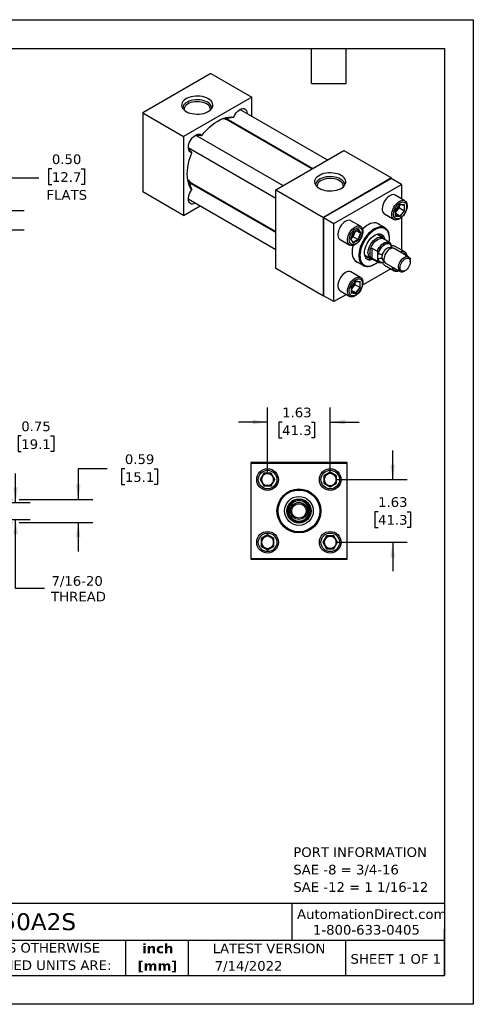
# Model space of a CAD drawing. Header units: inches. Extents: x 0 to 33, y 0 to 25.5.
# Tile 3 of 3: x 21.2 to 33, y 0 to 25.5. Entities that reach past the tile are written whole.
import ezdxf

# ---------------------------------------------------------------- set-up
doc = ezdxf.new("R2010")
doc.units = ezdxf.units.IN
doc.header["$LTSCALE"] = 3
doc.header["$MEASUREMENT"] = 0
doc.linetypes.add('SLD-Solid', pattern=[0])
doc.layers.add('DIMENSIONS', color=140, linetype='SLD-Solid', lineweight=25)
doc.layers.add('TEXT', color=140, linetype='SLD-Solid', lineweight=25)
doc.styles.add('SLDTEXTSTYLE0', font='VERDANA.TTF')
doc.styles.add('SLDTEXTSTYLE1', font='VERDANAB.TTF')
doc.dimstyles.new('SLDDIMSTYLE2', dxfattribs={"dimtxt": 0.254883, "dimasz": 0.39, "dimexe": 0, "dimexo": 0.0625, "dimgap": 0.063721, "dimtad": 0, "dimtih": 1, "dimtoh": 1, "dimrnd": 1e-09, "dimdsep": 46, "dimtxsty": 'SLDTEXTSTYLE0', "dimsah": 1, "dimcen": 0.09, "dimadec": 0, "dimazin": 2, "dimtfac": 1, "dimtmove": 0, "dimatfit": 0, "dimfxl": 0, "dimfrac": 2, "dimtolj": 1, "dimtzin": 12, "dimarcsym": 0})
doc.dimstyles.new('SLDDIMSTYLE3', dxfattribs={"dimtxt": 0.254883, "dimasz": 0.39, "dimexe": 0, "dimexo": 0.0625, "dimgap": 0.063721, "dimtad": 0, "dimtih": 1, "dimtoh": 1, "dimrnd": 1e-09, "dimzin": 12, "dimdsep": 46, "dimtxsty": 'SLDTEXTSTYLE0', "dimsah": 1, "dimcen": 0.09, "dimadec": 0, "dimazin": 3, "dimtfac": 1, "dimtmove": 0, "dimatfit": 0, "dimfxl": 0, "dimfrac": 2, "dimtolj": 1, "dimtzin": 12, "dimarcsym": 0})
doc.dimstyles.new('SLDDIMSTYLE5', dxfattribs={"dimtxt": 0.254883, "dimasz": 0.39, "dimexe": 0, "dimexo": 0.0625, "dimgap": 0.063721, "dimtad": 0, "dimtih": 1, "dimtoh": 1, "dimrnd": 1e-09, "dimzin": 0, "dimdsep": 46, "dimtxsty": 'SLDTEXTSTYLE0', "dimsah": 1, "dimcen": 0.09, "dimadec": 0, "dimazin": 0, "dimtfac": 1, "dimtmove": 0, "dimatfit": 0, "dimfxl": 0, "dimfrac": 2, "dimtolj": 1, "dimtzin": 12, "dimarcsym": 0})

# ---------------------------------------------------------------- blocks, each defined once
blk = doc.blocks.new('SW_NOTE_0')
at = {"layer": 'TEXT', "color": 0, "char_height": 0.25, "attachment_point": 1, "style": 'SLDTEXTSTYLE0'}
for s, insert in [('PORT INFORMATION', (0, 0.318)), ('SAE -8 = 3/4-16', (0, -0.134)), ('SAE -12 = 1 1/16-12', (0, -0.585))]:
    blk.add_mtext(s, dxfattribs=dict(at, insert=insert))
blk = doc.blocks.new('SW_NOTE_0_1')
at = {"layer": 'TEXT', "color": 0, "char_height": 0.25, "attachment_point": 2, "style": 'SLDTEXTSTYLE1'}
for s, insert in [('inch', (0.375, 0.318)), ('[mm]', (0.367, -0.134))]:
    blk.add_mtext(s, dxfattribs=dict(at, insert=insert))
blk = doc.blocks.new('SW_NOTE_0_2')
at = {"layer": 'TEXT', "color": 0, "char_height": 0.25, "attachment_point": 1, "style": 'SLDTEXTSTYLE0'}
for s, insert in [('UNLESS OTHERWISE ', (0, 0.318)), ('SPECIFIED UNITS ARE:', (0, -0.134))]:
    blk.add_mtext(s, dxfattribs=dict(at, insert=insert))
blk = doc.blocks.new('_D_2')
at = {"layer": 'DIMENSIONS'}
for p, q in [((19.407, 13.193), (19.407, 15.094)), ((20.157, 13.115), (20.157, 15.094)), ((19.407, 14.719), (18.657, 14.719)), ((20.157, 14.719), (20.934, 14.719)), ((21.279, 14.719), (21.194, 14.719)), ((21.194, 14.719), (21.194, 14.314)), ((22.037, 14.719), (22.122, 14.719)), ((22.122, 14.719), (22.122, 14.314)), ((21.194, 14.314), (21.279, 14.314)), ((22.122, 14.314), (22.037, 14.314))]:
    blk.add_line(p, q, dxfattribs=at)
for points in [[(19.407, 14.719), (19.017, 14.779), (19.017, 14.659)], [(20.157, 14.719), (20.547, 14.659), (20.547, 14.779)]]:
    blk.add_solid(points, dxfattribs=at)
at = {"layer": 'DIMENSIONS', "char_height": 0.25, "attachment_point": 1, "style": 'SLDTEXTSTYLE0'}
for s, insert in [('0.75', (21.279, 15.094)), ('19.1', (21.279, 14.632))]:
    blk.add_mtext(s, dxfattribs=dict(at, insert=insert))
blk = doc.blocks.new('_D_3')
at = {"layer": 'DIMENSIONS'}
for p, q in [((21.131, 12.996), (21.131, 13.746)), ((20.275, 12.996), (21.506, 12.996)), ((20.275, 12.559), (21.506, 12.559)), ((21.131, 10.773), (21.131, 12.559)), ((21.881, 10.773), (21.131, 10.773))]:
    blk.add_line(p, q, dxfattribs=at)
for points in [[(21.131, 12.996), (21.191, 13.386), (21.071, 13.386)], [(21.131, 12.559), (21.071, 12.169), (21.191, 12.169)]]:
    blk.add_solid(points, dxfattribs=at)
at = {"layer": 'DIMENSIONS', "char_height": 0.25, "attachment_point": 1, "style": 'SLDTEXTSTYLE0'}
for s, insert in [('7/16-20', (22.062, 11.09)), ('THREAD', (22.052, 10.685))]:
    blk.add_mtext(s, dxfattribs=dict(at, insert=insert))
blk = doc.blocks.new('_D_4')
at = {"layer": 'DIMENSIONS'}
for p, q in [((23.505, 13.868), (22.755, 13.868)), ((22.755, 13.868), (22.755, 13.074)), ((23.965, 13.868), (23.879, 13.868)), ((23.879, 13.868), (23.879, 13.463)), ((24.722, 13.868), (24.808, 13.868)), ((24.808, 13.868), (24.808, 13.463)), ((23.879, 13.463), (23.965, 13.463)), ((24.808, 13.463), (24.722, 13.463)), ((19.525, 13.074), (21.041, 13.074)), ((21.221, 13.074), (23.13, 13.074)), ((19.525, 12.481), (21.041, 12.481)), ((21.221, 12.481), (23.13, 12.481)), ((22.755, 12.481), (22.755, 11.731))]:
    blk.add_line(p, q, dxfattribs=at)
for points in [[(22.755, 13.074), (22.815, 13.464), (22.695, 13.464)], [(22.755, 12.481), (22.695, 12.091), (22.815, 12.091)]]:
    blk.add_solid(points, dxfattribs=at)
at = {"layer": 'DIMENSIONS', "char_height": 0.25, "attachment_point": 1, "style": 'SLDTEXTSTYLE0'}
for s, insert in [('0.59', (23.965, 14.243)), ('15.1', (23.965, 13.781))]:
    blk.add_mtext(s, dxfattribs=dict(at, insert=insert))
blk = doc.blocks.new('_D_6')
at = {"layer": 'DIMENSIONS'}
for p, q in [((27.665, 13.74), (27.665, 15.453)), ((29.29, 13.74), (29.29, 15.453)), ((27.665, 15.078), (26.915, 15.078)), ((28.043, 15.078), (27.957, 15.078)), ((27.957, 15.078), (27.957, 14.673)), ((28.8, 15.078), (28.886, 15.078)), ((28.886, 15.078), (28.886, 14.673)), ((29.29, 15.078), (30.04, 15.078)), ((27.957, 14.673), (28.043, 14.673)), ((28.886, 14.673), (28.8, 14.673))]:
    blk.add_line(p, q, dxfattribs=at)
for points in [[(27.665, 15.078), (27.275, 15.138), (27.275, 15.018)], [(29.29, 15.078), (29.68, 15.018), (29.68, 15.138)]]:
    blk.add_solid(points, dxfattribs=at)
at = {"layer": 'DIMENSIONS', "char_height": 0.25, "attachment_point": 1, "style": 'SLDTEXTSTYLE0'}
for s, insert in [('1.63', (28.043, 15.453)), ('41.3', (28.043, 14.991))]:
    blk.add_mtext(s, dxfattribs=dict(at, insert=insert))
blk = doc.blocks.new('_D_7')
at = {"layer": 'DIMENSIONS'}
for p, q in [((30.909, 13.59), (30.909, 14.34)), ((29.44, 13.59), (31.284, 13.59)), ((30.53, 12.758), (30.445, 12.758)), ((30.445, 12.758), (30.445, 12.353)), ((31.288, 12.758), (31.373, 12.758)), ((31.373, 12.758), (31.373, 12.353)), ((30.445, 12.353), (30.53, 12.353)), ((31.373, 12.353), (31.288, 12.353)), ((29.44, 11.965), (31.284, 11.965)), ((30.909, 11.965), (30.909, 11.215))]:
    blk.add_line(p, q, dxfattribs=at)
for points in [[(30.909, 13.59), (30.969, 13.98), (30.849, 13.98)], [(30.909, 11.965), (30.849, 11.575), (30.969, 11.575)]]:
    blk.add_solid(points, dxfattribs=at)
at = {"layer": 'DIMENSIONS', "char_height": 0.25, "attachment_point": 1, "style": 'SLDTEXTSTYLE0'}
for s, insert in [('1.63', (30.53, 13.133)), ('41.3', (30.53, 12.671))]:
    blk.add_mtext(s, dxfattribs=dict(at, insert=insert))
blk = doc.blocks.new('_D_14')
at = {"layer": 'DIMENSIONS'}
for p, q in [((22.073, 21.638), (21.988, 21.638)), ((21.988, 21.638), (21.988, 21.232)), ((22.831, 21.638), (22.916, 21.638)), ((22.916, 21.638), (22.916, 21.232)), ((21.731, 21.399), (20.981, 21.399)), ((20.981, 21.399), (20.981, 20.555)), ((21.988, 21.232), (22.073, 21.232)), ((22.916, 21.232), (22.831, 21.232)), ((19.525, 20.555), (21.356, 20.555)), ((19.525, 20.055), (21.356, 20.055)), ((20.981, 20.055), (20.981, 19.305))]:
    blk.add_line(p, q, dxfattribs=at)
for points in [[(20.981, 20.555), (21.041, 20.945), (20.921, 20.945)], [(20.981, 20.055), (20.921, 19.665), (21.041, 19.665)]]:
    blk.add_solid(points, dxfattribs=at)
at = {"layer": 'DIMENSIONS', "char_height": 0.25, "attachment_point": 1, "style": 'SLDTEXTSTYLE0'}
for s, insert in [('0.50', (22.073, 22.012)), ('12.7', (22.073, 21.55)), ('FLATS', (21.933, 21.088))]:
    blk.add_mtext(s, dxfattribs=dict(at, insert=insert))

msp = doc.modelspace()

# ---------------------------------------------------------------- linework, layer by layer
at = {"color": 7, "linetype": 'SLD-Solid'}
for p, q in [((0, 25.5), (33, 25.5)), ((33, 25.5), (33, 0)), ((33, 0), (0, 0))]:
    msp.add_line(p, q, dxfattribs=at)
for p, q in [((26.196, 24.106), (24.428, 23.085)), ((26.196, 24.106), (27.256, 23.493)), ((27.256, 23.493), (25.489, 22.473)), ((27.256, 22.995), (27.256, 23.493)), ((24.428, 23.085), (25.489, 22.473)), ((24.428, 23.085), (24.428, 21.044)), ((29.211, 21.867), (26.947, 23.174)), ((26.562, 22.938), (26.525, 22.945)), ((26.565, 22.921), (26.562, 22.938)), ((26.641, 22.918), (28.836, 21.65)), ((28.812, 21.636), (26.642, 22.889)), ((26.731, 22.838), (26.725, 22.844)), ((25.489, 22.473), (25.489, 20.431)), ((28.062, 21.203), (25.798, 22.511)), ((27.137, 22.631), (27.144, 22.599)), ((27.256, 22.535), (27.256, 22.562)), ((25.61, 22.186), (27.875, 20.879)), ((27.875, 21.095), (29.643, 22.116)), ((29.643, 22.116), (30.88, 21.401)), ((25.598, 21.339), (25.622, 21.31)), ((25.622, 21.31), (25.638, 21.317)), ((27.875, 19.985), (25.68, 21.252)), ((25.705, 21.265), (27.875, 20.013)), ((25.785, 21.216), (25.793, 21.214)), ((25.818, 21.172), (25.785, 21.216)), ((30.88, 21.401), (29.112, 20.381)), ((29.119, 20.377), (30.873, 21.389)), ((29.385, 20.224), (31.138, 21.236)), ((31.138, 21.236), (30.873, 21.389)), ((30.88, 21.385), (30.88, 21.401)), ((31.138, 21.236), (31.138, 20.862)), ((25.489, 20.431), (24.428, 21.044)), ((26.207, 20.976), (26.175, 20.966)), ((26.295, 20.897), (26.319, 20.911)), ((27.875, 21.095), (29.112, 20.381)), ((27.875, 19.054), (27.875, 21.095)), ((31.225, 20.812), (30.976, 20.956)), ((25.489, 20.431), (25.92, 20.68)), ((25.61, 20.859), (27.875, 19.552)), ((31.101, 20.716), (30.984, 20.57)), ((30.986, 20.57), (31.1, 20.711)), ((31.083, 20.624), (31.083, 20.69)), ((31.098, 20.71), (31.207, 20.7)), ((31.219, 20.706), (31.101, 20.716)), ((31.205, 20.7), (31.205, 20.554)), ((31.219, 20.549), (31.219, 20.706)), ((30.695, 20.469), (30.944, 20.325)), ((30.984, 20.57), (30.984, 20.413)), ((30.984, 20.413), (31.101, 20.403)), ((30.986, 20.421), (30.986, 20.57)), ((30.986, 20.504), (31.028, 20.555)), ((31.094, 20.416), (30.986, 20.478)), ((31.094, 20.416), (30.986, 20.426)), ((31.028, 20.555), (31.083, 20.624)), ((31.083, 20.624), (31.205, 20.554)), ((31.205, 20.554), (31.094, 20.416)), ((31.101, 20.403), (31.219, 20.549)), ((29.112, 20.381), (29.112, 18.34)), ((29.119, 18.352), (29.119, 20.377)), ((29.119, 20.377), (29.385, 20.224)), ((29.385, 18.199), (29.385, 20.224)), ((30.076, 20.149), (29.827, 20.293)), ((30.71, 20.107), (30.495, 20.232)), ((31.138, 20.379), (31.138, 19.536)), ((29.884, 19.993), (29.816, 19.818)), ((29.82, 19.821), (29.885, 19.99)), ((30.02, 20.071), (29.884, 19.993)), ((29.885, 19.99), (30.015, 20.065)), ((29.887, 19.88), (29.919, 19.962)), ((29.919, 19.962), (29.943, 20.023)), ((30.073, 19.974), (29.965, 20.036)), ((30.073, 19.974), (30.009, 19.809)), ((30.01, 20.062), (30.073, 19.974)), ((30.088, 19.974), (30.02, 20.071)), ((30.02, 19.8), (30.088, 19.974)), ((30.645, 19.857), (30.498, 19.942)), ((29.546, 19.806), (29.795, 19.662)), ((29.816, 19.818), (29.884, 19.721)), ((29.883, 19.734), (29.82, 19.823)), ((29.829, 19.846), (29.887, 19.88)), ((30.009, 19.809), (29.882, 19.736)), ((29.884, 19.721), (30.02, 19.8)), ((30.009, 19.809), (29.887, 19.88)), ((30.83, 19.732), (30.668, 19.825)), ((30.687, 19.814), (30.68, 19.825)), ((30.826, 19.834), (30.826, 19.85)), ((30.88, 19.637), (30.88, 19.632)), ((30.186, 19.4), (30.332, 19.316)), ((30.321, 19.377), (30.321, 19.53)), ((30.365, 19.584), (30.505, 19.503)), ((30.365, 19.584), (30.365, 19.323)), ((30.527, 19.428), (30.527, 19.432)), ((30.527, 19.292), (30.527, 19.428)), ((30.869, 19.579), (30.852, 19.588)), ((30.88, 19.632), (30.88, 19.582)), ((31.321, 19.358), (30.946, 19.575)), ((31.225, 19.485), (30.976, 19.629)), ((29.933, 19.258), (30.148, 19.134)), ((30.256, 19.342), (30.219, 19.323)), ((30.271, 19.351), (30.256, 19.342)), ((30.505, 19.243), (30.365, 19.323)), ((30.371, 19.311), (30.533, 19.218)), ((30.378, 19.301), (30.391, 19.3)), ((30.429, 19.162), (30.443, 19.17)), ((30.527, 19.288), (30.527, 19.292)), ((30.668, 19.271), (30.685, 19.261)), ((30.681, 19.233), (30.692, 19.239)), ((30.695, 19.142), (30.944, 18.999)), ((30.727, 19.196), (31.102, 18.979)), ((31.366, 19.233), (31.366, 19.258)), ((29.112, 18.34), (27.875, 19.054)), ((30.076, 18.822), (29.827, 18.966)), ((30.857, 19.049), (30.127, 18.627)), ((31.212, 18.99), (31.234, 19.003)), ((29.952, 18.726), (29.834, 18.58)), ((29.837, 18.58), (29.951, 18.721)), ((29.879, 18.565), (29.934, 18.634)), ((29.934, 18.634), (29.934, 18.7)), ((30.055, 18.563), (29.934, 18.634)), ((29.949, 18.72), (30.058, 18.71)), ((30.07, 18.715), (29.952, 18.726)), ((30.055, 18.71), (30.055, 18.563)), ((30.07, 18.559), (30.07, 18.715)), ((29.708, 18.386), (29.385, 18.199)), ((29.546, 18.479), (29.795, 18.335)), ((29.834, 18.58), (29.834, 18.423)), ((29.834, 18.423), (29.952, 18.412)), ((29.837, 18.43), (29.837, 18.58)), ((29.837, 18.514), (29.879, 18.565)), ((29.945, 18.426), (29.837, 18.488)), ((29.945, 18.426), (29.837, 18.436)), ((30.055, 18.563), (29.945, 18.426)), ((29.952, 18.412), (30.07, 18.559)), ((29.112, 18.34), (29.126, 18.348)), ((29.385, 18.199), (29.119, 18.352)), ((27.228, 14.028), (27.228, 11.528)), ((29.728, 14.028), (27.228, 14.028)), ((29.728, 11.528), (29.728, 14.028)), ((27.238, 11.538), (27.238, 14.018)), ((27.238, 14.018), (29.718, 14.018)), ((29.29, 13.782), (29.124, 13.686)), ((29.134, 13.68), (29.29, 13.771)), ((29.456, 13.686), (29.29, 13.782)), ((29.29, 13.771), (29.29, 13.782)), ((29.29, 13.771), (29.446, 13.68)), ((29.718, 14.018), (29.718, 11.538)), ((27.569, 13.756), (27.473, 13.59)), ((27.485, 13.59), (27.473, 13.59)), ((27.473, 13.59), (27.569, 13.424)), ((27.485, 13.59), (27.575, 13.746)), ((27.575, 13.434), (27.485, 13.59)), ((27.575, 13.746), (27.569, 13.756)), ((27.761, 13.756), (27.569, 13.756)), ((27.575, 13.746), (27.755, 13.746)), ((27.761, 13.756), (27.755, 13.746)), ((27.755, 13.746), (27.846, 13.59)), ((27.846, 13.59), (27.755, 13.434)), ((27.857, 13.59), (27.761, 13.756)), ((27.761, 13.424), (27.857, 13.59)), ((27.846, 13.59), (27.857, 13.59)), ((29.134, 13.68), (29.124, 13.686)), ((29.124, 13.686), (29.124, 13.494)), ((29.134, 13.5), (29.134, 13.68)), ((29.446, 13.68), (29.456, 13.686)), ((29.446, 13.68), (29.446, 13.5)), ((29.456, 13.494), (29.456, 13.686)), ((27.575, 13.434), (27.569, 13.424)), ((27.569, 13.424), (27.761, 13.424)), ((27.755, 13.434), (27.575, 13.434)), ((27.755, 13.434), (27.761, 13.424)), ((29.134, 13.5), (29.124, 13.494)), ((29.124, 13.494), (29.29, 13.398)), ((29.29, 13.41), (29.134, 13.5)), ((29.446, 13.5), (29.29, 13.41)), ((29.29, 13.398), (29.456, 13.494)), ((29.29, 13.41), (29.29, 13.398)), ((29.456, 13.494), (29.446, 13.5)), ((28.196, 12.684), (28.196, 12.872)), ((28.228, 12.861), (28.228, 12.866)), ((28.228, 12.694), (28.228, 12.861)), ((28.228, 12.861), (28.27, 12.847)), ((28.685, 12.847), (28.728, 12.861)), ((28.728, 12.866), (28.728, 12.861)), ((28.728, 12.861), (28.728, 12.694)), ((28.759, 12.872), (28.759, 12.684)), ((28.27, 12.709), (28.228, 12.694)), ((28.228, 12.689), (28.228, 12.694)), ((28.728, 12.694), (28.685, 12.709)), ((28.728, 12.694), (28.728, 12.689)), ((27.665, 12.157), (27.499, 12.061)), ((27.499, 12.061), (27.499, 11.869)), ((27.499, 12.061), (27.509, 12.055)), ((27.509, 12.055), (27.665, 12.146)), ((27.509, 11.875), (27.509, 12.055)), ((27.665, 12.146), (27.665, 12.157)), ((27.831, 12.061), (27.665, 12.157)), ((27.665, 12.146), (27.821, 12.055)), ((27.821, 12.055), (27.831, 12.061)), ((27.821, 12.055), (27.821, 11.875)), ((27.831, 11.869), (27.831, 12.061)), ((29.194, 12.131), (29.098, 11.965)), ((29.11, 11.965), (29.2, 12.121)), ((29.2, 12.121), (29.194, 12.131)), ((29.386, 12.131), (29.194, 12.131)), ((29.2, 12.121), (29.38, 12.121)), ((29.38, 12.121), (29.386, 12.131)), ((29.38, 12.121), (29.471, 11.965)), ((29.482, 11.965), (29.386, 12.131)), ((27.509, 11.875), (27.499, 11.869)), ((27.499, 11.869), (27.665, 11.773)), ((27.665, 11.785), (27.509, 11.875)), ((27.821, 11.875), (27.665, 11.785)), ((27.665, 11.773), (27.831, 11.869)), ((27.665, 11.785), (27.665, 11.773)), ((27.821, 11.875), (27.831, 11.869)), ((29.098, 11.965), (29.194, 11.799)), ((29.11, 11.965), (29.098, 11.965)), ((29.2, 11.809), (29.11, 11.965)), ((29.194, 11.799), (29.2, 11.809)), ((29.194, 11.799), (29.386, 11.799)), ((29.38, 11.809), (29.2, 11.809)), ((29.471, 11.965), (29.38, 11.809)), ((29.38, 11.809), (29.386, 11.799)), ((29.386, 11.799), (29.482, 11.965)), ((29.471, 11.965), (29.482, 11.965)), ((27.228, 11.528), (29.728, 11.528)), ((29.718, 11.538), (27.238, 11.538))]:
    msp.add_line(p, q)
at = {"flags": 128}
for points in [[(26.129, 23.455), (26.083, 23.478), (26.032, 23.496), (25.976, 23.51), (25.918, 23.519), (25.857, 23.523), (25.797, 23.522), (25.737, 23.515), (25.68, 23.504), (25.626, 23.487), (25.578, 23.467), (25.535, 23.442), (25.499, 23.414), (25.47, 23.383), (25.45, 23.35), (25.439, 23.315), (25.437, 23.28), (25.444, 23.246), (25.459, 23.212), (25.484, 23.18), (25.516, 23.15), (25.555, 23.124), (25.601, 23.101), (25.653, 23.082), (25.708, 23.068), (25.767, 23.059), (25.827, 23.055), (25.888, 23.057), (25.947, 23.063), (26.004, 23.075), (26.058, 23.091), (26.107, 23.112), (26.15, 23.137), (26.186, 23.165), (26.214, 23.196), (26.234, 23.229), (26.245, 23.263), (26.247, 23.298), (26.241, 23.333), (26.225, 23.367), (26.201, 23.399), (26.168, 23.428), (26.129, 23.455)], [(26.11, 23.362), (26.066, 23.384), (26.017, 23.402), (25.963, 23.415), (25.907, 23.423), (25.849, 23.426), (25.792, 23.424), (25.735, 23.417), (25.681, 23.405), (25.63, 23.389), (25.585, 23.368), (25.545, 23.343), (25.513, 23.316), (25.488, 23.285), (25.472, 23.253), (25.464, 23.22), (25.463, 23.206)], [(26.085, 23.319), (26.043, 23.34), (25.996, 23.357), (25.944, 23.368), (25.89, 23.376), (25.835, 23.377), (25.78, 23.374), (25.727, 23.366), (25.676, 23.353), (25.63, 23.335), (25.59, 23.314), (25.555, 23.288), (25.529, 23.26), (25.51, 23.23), (25.5, 23.199), (25.499, 23.167), (25.499, 23.164)], [(25.958, 22.499), (26.022, 22.577), (26.088, 22.649), (26.157, 22.715), (26.228, 22.775), (26.3, 22.828), (26.372, 22.874), (26.445, 22.912), (26.517, 22.942), (26.588, 22.964), (26.657, 22.977), (26.723, 22.982), (26.787, 22.978)], [(26.787, 22.978), (26.807, 23.021), (26.832, 23.062), (26.86, 23.099), (26.891, 23.132), (26.925, 23.16), (26.959, 23.181), (26.992, 23.194), (27.024, 23.2), (27.054, 23.197), (27.08, 23.187), (27.101, 23.17), (27.118, 23.145), (27.129, 23.115), (27.134, 23.079), (27.135, 23.066)], [(26.571, 22.919), (26.569, 22.928), (26.566, 22.938)], [(26.72, 22.872), (26.71, 22.868), (26.691, 22.861)], [(25.7, 22.053), (25.673, 22.06), (25.65, 22.075), (25.632, 22.098), (25.619, 22.126), (25.612, 22.161), (25.611, 22.199), (25.616, 22.241), (25.627, 22.284), (25.643, 22.328), (25.665, 22.371), (25.691, 22.411), (25.721, 22.447), (25.753, 22.479), (25.786, 22.504), (25.82, 22.522), (25.854, 22.533), (25.885, 22.537), (25.913, 22.532), (25.938, 22.519), (25.958, 22.499)], [(25.7, 21.096), (25.665, 21.149), (25.636, 21.209), (25.613, 21.275), (25.596, 21.348), (25.586, 21.425), (25.583, 21.507), (25.586, 21.592), (25.596, 21.681), (25.613, 21.772), (25.636, 21.865), (25.665, 21.959), (25.7, 22.053)], [(29.576, 21.465), (29.53, 21.488), (29.479, 21.506), (29.423, 21.52), (29.365, 21.529), (29.304, 21.533), (29.244, 21.532), (29.184, 21.525), (29.127, 21.514), (29.073, 21.498), (29.025, 21.477), (28.982, 21.452), (28.946, 21.424), (28.917, 21.393), (28.897, 21.36), (28.886, 21.326), (28.884, 21.291), (28.891, 21.256), (28.906, 21.222), (28.931, 21.19), (28.963, 21.16), (29.002, 21.134), (29.048, 21.111), (29.1, 21.092), (29.155, 21.078), (29.214, 21.069), (29.274, 21.065), (29.335, 21.067), (29.394, 21.073), (29.451, 21.085), (29.505, 21.101), (29.554, 21.122), (29.596, 21.147), (29.632, 21.175), (29.661, 21.206), (29.681, 21.239), (29.692, 21.273), (29.694, 21.308), (29.688, 21.343), (29.672, 21.377), (29.648, 21.409), (29.615, 21.438), (29.576, 21.465)], [(29.557, 21.372), (29.513, 21.394), (29.464, 21.412), (29.41, 21.425), (29.354, 21.433), (29.296, 21.436), (29.238, 21.434), (29.182, 21.427), (29.128, 21.415), (29.077, 21.399), (29.032, 21.378), (28.992, 21.354), (28.96, 21.326), (28.935, 21.296), (28.919, 21.263), (28.911, 21.23), (28.91, 21.216)], [(25.624, 21.307), (25.642, 21.312), (25.643, 21.312)], [(25.753, 21.237), (25.758, 21.208), (25.758, 21.207)], [(29.532, 21.329), (29.49, 21.35), (29.443, 21.367), (29.391, 21.379), (29.337, 21.386), (29.282, 21.388), (29.227, 21.384), (29.174, 21.376), (29.123, 21.363), (29.077, 21.345), (29.036, 21.324), (29.002, 21.299), (28.976, 21.271), (28.957, 21.24), (28.947, 21.209), (28.946, 21.177), (28.946, 21.174)], [(25.798, 20.751), (25.786, 20.744), (25.753, 20.731), (25.721, 20.725), (25.691, 20.727), (25.665, 20.737), (25.643, 20.755), (25.627, 20.779), (25.616, 20.81), (25.611, 20.846), (25.612, 20.886), (25.619, 20.928), (25.632, 20.972), (25.65, 21.015), (25.673, 21.057), (25.7, 21.096)], [(30.976, 20.956), (30.953, 20.966), (30.922, 20.969), (30.889, 20.964), (30.854, 20.951), (30.818, 20.931), (30.783, 20.903), (30.75, 20.869), (30.719, 20.831), (30.692, 20.788), (30.67, 20.743), (30.653, 20.697), (30.642, 20.652), (30.637, 20.608), (30.639, 20.568), (30.647, 20.532), (30.661, 20.503), (30.681, 20.48), (30.695, 20.469)], [(31.085, 20.339), (31.049, 20.323), (31.015, 20.314), (30.983, 20.313), (30.954, 20.321), (30.929, 20.336), (30.91, 20.359), (30.896, 20.389), (30.888, 20.424), (30.886, 20.465), (30.891, 20.508), (30.902, 20.554), (30.919, 20.6), (30.941, 20.644), (30.968, 20.687), (30.999, 20.726), (31.032, 20.759), (31.067, 20.787), (31.103, 20.808), (31.138, 20.821), (31.171, 20.825), (31.202, 20.822), (31.228, 20.81), (31.251, 20.791), (31.267, 20.764), (31.278, 20.732), (31.283, 20.694), (31.282, 20.652), (31.274, 20.607), (31.26, 20.561), (31.24, 20.515), (31.215, 20.472), (31.187, 20.431), (31.155, 20.394), (31.12, 20.364), (31.085, 20.339)], [(31.101, 20.756), (31.133, 20.771), (31.164, 20.779), (31.193, 20.778), (31.219, 20.77), (31.24, 20.754), (31.256, 20.731), (31.267, 20.701), (31.271, 20.667), (31.27, 20.629), (31.262, 20.588), (31.249, 20.546), (31.23, 20.505), (31.206, 20.466), (31.179, 20.43), (31.149, 20.398), (31.117, 20.373), (31.085, 20.354), (31.053, 20.343), (31.023, 20.339), (30.996, 20.344), (30.972, 20.356), (30.954, 20.376), (30.94, 20.402), (30.932, 20.434), (30.931, 20.471), (30.935, 20.51), (30.946, 20.552), (30.962, 20.593), (30.983, 20.634), (31.009, 20.672), (31.038, 20.706), (31.069, 20.734), (31.101, 20.756)], [(29.827, 20.293), (29.811, 20.3), (29.781, 20.306), (29.748, 20.303), (29.714, 20.292), (29.678, 20.273), (29.643, 20.247), (29.609, 20.215), (29.577, 20.177), (29.55, 20.136), (29.526, 20.091), (29.508, 20.045), (29.495, 20), (29.489, 19.955), (29.489, 19.914), (29.495, 19.878), (29.508, 19.846), (29.526, 19.821), (29.546, 19.806)], [(30.134, 20.02), (30.131, 19.977), (30.122, 19.932), (30.106, 19.886), (30.085, 19.841), (30.06, 19.798), (30.03, 19.758), (29.997, 19.723), (29.962, 19.694), (29.927, 19.671), (29.891, 19.656), (29.858, 19.649), (29.826, 19.651), (29.798, 19.66), (29.775, 19.678), (29.757, 19.703), (29.744, 19.734), (29.738, 19.771), (29.738, 19.812), (29.744, 19.856), (29.757, 19.902), (29.775, 19.948), (29.798, 19.992), (29.826, 20.034), (29.858, 20.071), (29.891, 20.104), (29.927, 20.13), (29.962, 20.148), (29.997, 20.159), (30.03, 20.162), (30.06, 20.156), (30.085, 20.143), (30.106, 20.122), (30.122, 20.094), (30.131, 20.059), (30.134, 20.02)], [(30.59, 20.177), (30.587, 20.179), (30.555, 20.206), (30.518, 20.224), (30.477, 20.235), (30.433, 20.238), (30.386, 20.232), (30.337, 20.218), (30.287, 20.196), (30.236, 20.167), (30.186, 20.131), (30.137, 20.088), (30.127, 20.078)], [(29.782, 19.798), (29.785, 19.837), (29.794, 19.878), (29.809, 19.92), (29.829, 19.961), (29.853, 19.999), (29.881, 20.034), (29.912, 20.064), (29.944, 20.088), (29.976, 20.105), (30.008, 20.114), (30.037, 20.116), (30.064, 20.109), (30.086, 20.095), (30.104, 20.074), (30.116, 20.046), (30.122, 20.013), (30.122, 19.975), (30.116, 19.935), (30.104, 19.893), (30.086, 19.852), (30.064, 19.812), (30.037, 19.775), (30.008, 19.742), (29.976, 19.715), (29.944, 19.695), (29.912, 19.682), (29.881, 19.676), (29.853, 19.679), (29.829, 19.689), (29.809, 19.707), (29.794, 19.732), (29.785, 19.762), (29.782, 19.798)], [(30.429, 20.08), (30.379, 20.047), (30.33, 20.008), (30.283, 19.963), (30.238, 19.912), (30.195, 19.857), (30.157, 19.798), (30.123, 19.736), (30.093, 19.673), (30.069, 19.608), (30.051, 19.544), (30.039, 19.481), (30.032, 19.42), (30.032, 19.363), (30.039, 19.309), (30.051, 19.261), (30.069, 19.218), (30.093, 19.181), (30.123, 19.151), (30.157, 19.129), (30.195, 19.115), (30.238, 19.108), (30.283, 19.11), (30.33, 19.119), (30.379, 19.137), (30.429, 19.162), (30.429, 19.162)], [(30.443, 20.055), (30.394, 20.023), (30.346, 19.984), (30.299, 19.94), (30.255, 19.89), (30.214, 19.835), (30.177, 19.776), (30.143, 19.715), (30.115, 19.653), (30.093, 19.589), (30.076, 19.526), (30.065, 19.465), (30.06, 19.406), (30.062, 19.35), (30.069, 19.298), (30.083, 19.252), (30.103, 19.212), (30.129, 19.178), (30.159, 19.151), (30.195, 19.132), (30.234, 19.121), (30.277, 19.118), (30.322, 19.123), (30.37, 19.136), (30.419, 19.157), (30.468, 19.185), (30.516, 19.22), (30.522, 19.225)], [(30.408, 19.291), (30.403, 19.289), (30.364, 19.277), (30.326, 19.272), (30.292, 19.276), (30.26, 19.288), (30.234, 19.307), (30.212, 19.334), (30.195, 19.367), (30.185, 19.405), (30.18, 19.449), (30.181, 19.496), (30.189, 19.546), (30.203, 19.598), (30.222, 19.65), (30.246, 19.701), (30.276, 19.75), (30.309, 19.796), (30.345, 19.838), (30.383, 19.874), (30.423, 19.904), (30.463, 19.927), (30.503, 19.943), (30.542, 19.951), (30.578, 19.952), (30.611, 19.944), (30.64, 19.928), (30.664, 19.905), (30.683, 19.876), (30.697, 19.84), (30.704, 19.804)], [(30.826, 19.85), (30.826, 19.878), (30.819, 19.932), (30.807, 19.981), (30.789, 20.024), (30.765, 20.06), (30.735, 20.09), (30.701, 20.112), (30.663, 20.127), (30.62, 20.133), (30.575, 20.132), (30.528, 20.122), (30.479, 20.105), (30.429, 20.08)], [(30.818, 19.738), (30.825, 19.79), (30.826, 19.848), (30.821, 19.902), (30.811, 19.95), (30.794, 19.994), (30.771, 20.031), (30.743, 20.061), (30.71, 20.084), (30.672, 20.099), (30.631, 20.107), (30.587, 20.106), (30.54, 20.097), (30.492, 20.08), (30.443, 20.055)], [(29.881, 19.653), (29.871, 19.608), (29.862, 19.545), (29.858, 19.485), (29.862, 19.428), (29.871, 19.376), (29.887, 19.33), (29.908, 19.289), (29.935, 19.256), (29.968, 19.229), (30.004, 19.21), (30.028, 19.203)], [(30.268, 19.459), (30.271, 19.504), (30.28, 19.551), (30.296, 19.599), (30.317, 19.647), (30.343, 19.693), (30.373, 19.737), (30.406, 19.775), (30.442, 19.809), (30.479, 19.836), (30.517, 19.856), (30.553, 19.868), (30.588, 19.872), (30.62, 19.867), (30.648, 19.855), (30.672, 19.835), (30.68, 19.825)], [(30.321, 19.53), (30.336, 19.578), (30.356, 19.626), (30.382, 19.672), (30.413, 19.715), (30.446, 19.753), (30.482, 19.785), (30.52, 19.81), (30.557, 19.828), (30.593, 19.837), (30.627, 19.838), (30.657, 19.831), (30.668, 19.825)], [(30.505, 19.503), (30.528, 19.551), (30.556, 19.597), (30.589, 19.639), (30.625, 19.675), (30.662, 19.705), (30.701, 19.727), (30.738, 19.741), (30.774, 19.746), (30.806, 19.741), (30.835, 19.728), (30.858, 19.707)], [(30.527, 19.432), (30.542, 19.478), (30.562, 19.523), (30.588, 19.566), (30.618, 19.606), (30.651, 19.64), (30.686, 19.668), (30.721, 19.688), (30.756, 19.7), (30.789, 19.704), (30.819, 19.7), (30.845, 19.686), (30.865, 19.665), (30.88, 19.637)], [(30.852, 19.588), (30.83, 19.596), (30.803, 19.596), (30.775, 19.587), (30.745, 19.57), (30.717, 19.546), (30.69, 19.516), (30.667, 19.481), (30.649, 19.444), (30.637, 19.406)], [(30.946, 19.575), (30.931, 19.581), (30.905, 19.585), (30.875, 19.581), (30.844, 19.568), (30.813, 19.548), (30.783, 19.522), (30.755, 19.49), (30.73, 19.453), (30.709, 19.414), (30.694, 19.374), (30.685, 19.334), (30.682, 19.296)], [(31.057, 19.079), (31.06, 19.117), (31.07, 19.157), (31.085, 19.198), (31.105, 19.237), (31.13, 19.273), (31.158, 19.305), (31.188, 19.332), (31.22, 19.352), (31.251, 19.364), (31.28, 19.368), (31.306, 19.365), (31.329, 19.353), (31.347, 19.334), (31.359, 19.307), (31.366, 19.276), (31.366, 19.258)], [(31.101, 19.079), (31.104, 19.114), (31.114, 19.151), (31.128, 19.188), (31.148, 19.223), (31.172, 19.255), (31.198, 19.283), (31.227, 19.305), (31.255, 19.319), (31.283, 19.327), (31.308, 19.326), (31.33, 19.317), (31.347, 19.301), (31.359, 19.277), (31.366, 19.249), (31.366, 19.216), (31.359, 19.18), (31.347, 19.143), (31.33, 19.106), (31.308, 19.072), (31.283, 19.042), (31.255, 19.017), (31.227, 18.999), (31.198, 18.988), (31.172, 18.985), (31.148, 18.99), (31.128, 19.002), (31.114, 19.022), (31.104, 19.048), (31.101, 19.079)], [(29.687, 18.952), (29.651, 18.928), (29.617, 18.897), (29.585, 18.86), (29.556, 18.82), (29.532, 18.776), (29.512, 18.73), (29.498, 18.684), (29.49, 18.639), (29.488, 18.597), (29.493, 18.559), (29.504, 18.527), (29.521, 18.5), (29.543, 18.481), (29.546, 18.479)], [(29.936, 18.808), (29.971, 18.825), (30.006, 18.834), (30.038, 18.834), (30.066, 18.827), (30.091, 18.811), (30.111, 18.788), (30.125, 18.759), (30.133, 18.723), (30.134, 18.683), (30.129, 18.639), (30.118, 18.594), (30.102, 18.548), (30.079, 18.503), (30.053, 18.46), (30.022, 18.422), (29.989, 18.388), (29.954, 18.36), (29.918, 18.34), (29.883, 18.327), (29.849, 18.322), (29.819, 18.326), (29.792, 18.337), (29.77, 18.356), (29.753, 18.383), (29.742, 18.416), (29.737, 18.454), (29.739, 18.496), (29.747, 18.54), (29.761, 18.586), (29.78, 18.632), (29.805, 18.676), (29.834, 18.717), (29.866, 18.753), (29.9, 18.784), (29.936, 18.808)], [(29.952, 18.372), (29.92, 18.357), (29.889, 18.35), (29.86, 18.35), (29.834, 18.359), (29.813, 18.375), (29.797, 18.398), (29.786, 18.427), (29.782, 18.462), (29.783, 18.5), (29.791, 18.541), (29.804, 18.582), (29.823, 18.624), (29.847, 18.663), (29.874, 18.699), (29.904, 18.73), (29.936, 18.756), (29.968, 18.774), (30, 18.786), (30.03, 18.789), (30.057, 18.785), (30.081, 18.772), (30.1, 18.753), (30.113, 18.727), (30.121, 18.695), (30.122, 18.658), (30.118, 18.618), (30.107, 18.577), (30.091, 18.535), (30.07, 18.495), (30.044, 18.457), (30.015, 18.423), (29.984, 18.395), (29.952, 18.372)]]:
    msp.add_lwpolyline(points, dxfattribs=at)
for centre, radius in [((27.665, 13.59), 0.281), ((27.665, 13.59), 0.241), ((29.29, 13.59), 0.281), ((29.29, 13.59), 0.241), ((28.478, 12.778), 0.57), ((28.478, 12.778), 0.562), ((28.478, 12.778), 0.542), ((28.478, 12.778), 0.373), ((28.478, 12.778), 0.313), ((28.478, 12.778), 0.312), ((28.478, 12.778), 0.219), ((28.478, 12.778), 0.188), ((27.665, 11.965), 0.281), ((29.29, 11.965), 0.281), ((27.665, 11.965), 0.241), ((29.29, 11.965), 0.241)]:
    msp.add_circle(centre, radius)
for centre, radius, start, end in [((26.022, 23.169), 0.163, 358.2807, 67.1671), ((26.036, 23.192), 0.186, 4.2072, 66.3902), ((26.477, 22.598), 0.335, 60.4031, 87.4525), ((26.678, 22.979), 0.0716, 205.3725, 238.7484), ((25.873, 21.552), 0.333, 212.473, 239.6821), ((25.645, 21.191), 0.0704, 60.9545, 95.3638), ((29.469, 21.179), 0.163, 358.2807, 67.1671), ((29.482, 21.202), 0.186, 4.2072, 66.3902), ((30.829, 20.716), 0.248, 309.392, 351.5234), ((30.84, 20.71), 0.243, 320.3713, 355.2784), ((30.86, 20.687), 0.213, 306.3207, 321.7682), ((29.691, 20.046), 0.243, 304.7235, 339.6292), ((29.68, 20.053), 0.248, 308.4795, 350.6149), ((29.721, 20.041), 0.213, 338.2315, 353.6851), ((30.169, 19.91), 0.415, 357.6348, 5.7558), ((30.486, 19.82), 0.174, 9.3895, 46.1189), ((30.921, 19.52), 0.122, 63.3185, 109.7243), ((30.405, 19.438), 0.139, 171.4, 258.6788), ((30.586, 19.453), 0.276, 163.88, 196.12), ((30.547, 19.246), 0.183, 60.6838, 96.4306), ((30.92, 19.586), 0.0611, 130.6557, 181.4549), ((31.166, 19.383), 0.116, 358.9292, 121.0762), ((31.176, 19.362), 0.0906, 19.9917, 100.0136), ((30.285, 19.468), 0.171, 253.5303, 290.972), ((30.432, 19.41), 0.116, 196.8546, 238.7012), ((30.599, 19.341), 0.136, 226.2024, 307.4093), ((30.595, 19.222), 0.098, 64.9429, 134.5825), ((30.628, 19.328), 0.109, 201.7146, 305.4389), ((30.704, 19.331), 0.0701, 196.3261, 239.1729), ((30.757, 19.24), 0.115, 192.4606, 237.888), ((30.791, 19.285), 0.109, 174.2015, 234.4863), ((29.769, 18.838), 0.141, 65.5028, 125.8077), ((31.005, 19.103), 0.117, 179.8114, 300.1939), ((31.026, 19.102), 0.0896, 199.2158, 280.7896), ((31.152, 19.064), 0.0956, 170.9341, 309.0713), ((29.68, 18.726), 0.248, 309.392, 351.5234), ((29.691, 18.72), 0.243, 320.3713, 355.2784), ((29.711, 18.697), 0.213, 306.3207, 321.7682), ((27.665, 13.59), 0.156, 150, 210), ((27.665, 13.59), 0.156, 90, 150), ((27.665, 13.59), 0.156, 30, 90), ((27.665, 13.59), 0.156, 330, 30), ((29.29, 13.59), 0.156, 120, 180), ((29.29, 13.59), 0.156, 180, 240), ((29.29, 13.59), 0.156, 60, 120), ((29.29, 13.59), 0.156, 0, 60), ((29.29, 13.59), 0.156, 300, 0), ((27.665, 13.59), 0.156, 210, 270), ((27.665, 13.59), 0.156, 270, 330), ((29.29, 13.59), 0.156, 240, 300), ((28.478, 12.778), 0.296, 32.5236, 147.4764), ((28.478, 12.778), 0.265, 19.5231, 160.4769), ((28.478, 12.778), 0.296, 161.5439, 198.4561), ((28.478, 12.778), 0.296, 341.5439, 18.4561), ((28.478, 12.778), 0.265, 199.5231, 340.4769), ((28.478, 12.778), 0.297, 212.5236, 327.4764), ((27.665, 11.965), 0.156, 120, 180), ((27.665, 11.965), 0.156, 60, 120), ((27.665, 11.965), 0.156, 360, 60), ((29.29, 11.965), 0.156, 150, 210), ((29.29, 11.965), 0.156, 90, 150), ((29.29, 11.965), 0.156, 30, 90), ((29.29, 11.965), 0.156, 330, 30), ((27.665, 11.965), 0.156, 180, 240), ((27.665, 11.965), 0.156, 240, 300), ((27.665, 11.965), 0.156, 300, 360), ((29.29, 11.965), 0.156, 210, 270), ((29.29, 11.965), 0.156, 270, 330)]:
    msp.add_arc(centre, radius, start, end)
for centre, major_axis, ratio, start_param, end_param in [((31.094, 20.72), (-0.00425, 0.00999), 0.565758, 3.435631, 4.067595), ((31.212, 20.71), (0.00843, 0.00771), 0.697875, 3.709669, 4.92971), ((30.976, 20.574), (0.00997, -0.00351), 0.218312, 5.574505, 6.206468), ((30.976, 20.417), (0.00843, 0.00771), 0.697875, 4.92971, 5.715109), ((31.094, 20.407), (-0.00425, 0.00999), 0.565758, 4.067595, 5.638391), ((31.212, 20.553), (0.00997, -0.00351), 0.218312, 4.003708, 5.574505), ((29.877, 19.997), (0.00803, -0.00688), 0.218443, 0.076768, 0.708711), ((30.013, 20.075), (0.0025, 0.0112), 0.697888, 3.709727, 4.495206), ((30.081, 19.979), (0.0108, 0.0013), 0.565682, 3.786495, 5.357291), ((29.809, 19.822), (0.0108, 0.0013), 0.565682, 5.357291, 5.989234), ((29.877, 19.725), (0.0025, 0.0112), 0.697888, 4.495206, 5.715051), ((30.013, 19.804), (0.00803, -0.00688), 0.218443, 0.708711, 2.279507), ((29.945, 18.73), (-0.00425, 0.00999), 0.565758, 3.435631, 4.067595), ((30.063, 18.72), (0.00843, 0.00771), 0.697875, 3.709669, 4.92971), ((29.827, 18.584), (0.00997, -0.00351), 0.218312, 5.574505, 6.206468), ((29.827, 18.427), (0.00843, 0.00771), 0.697875, 4.92971, 5.715109), ((29.945, 18.417), (-0.00425, 0.00999), 0.565758, 4.067595, 5.638391), ((30.063, 18.563), (0.00997, -0.00351), 0.218312, 4.003708, 5.574505)]:
    msp.add_ellipse(centre, major_axis=major_axis, ratio=ratio, start_param=start_param, end_param=end_param)
for points, knots in [([(26.562, 22.938), (26.576, 22.942), (26.592, 22.946), (26.626, 22.953), (26.644, 22.956), (26.682, 22.963), (26.701, 22.966), (26.743, 22.972), (26.764, 22.975), (26.787, 22.978)], [0, 0, 0, 0, 0.25, 0.25, 0.5, 0.5, 0.75, 0.75, 1, 1, 1, 1]), ([(26.725, 22.844), (26.743, 22.841), (26.762, 22.839), (26.78, 22.837), (26.78, 22.837)], [0, 0, 0, 0, 0.989374, 1, 1, 1, 1]), ([(25.819, 22.498), (25.83, 22.501), (25.865, 22.509), (25.912, 22.508), (25.944, 22.502), (25.958, 22.499)], [0, 0, 0, 0, 0.213512, 0.6458, 1, 1, 1, 1]), ([(25.63, 22.175), (25.63, 22.174), (25.637, 22.147), (25.66, 22.102), (25.687, 22.069), (25.7, 22.053)], [0, 0, 0, 0, 0.002046, 0.495058, 1, 1, 1, 1]), ([(25.622, 21.31), (25.625, 21.296), (25.63, 21.281), (25.641, 21.248), (25.647, 21.23), (25.668, 21.176), (25.683, 21.137), (25.7, 21.096)], [0, 0, 0, 0, 0.25, 0.25, 0.5, 0.5, 1, 1, 1, 1]), ([(30.88, 19.632), (30.868, 19.668), (30.844, 19.691), (30.781, 19.708), (30.743, 19.7), (30.664, 19.655), (30.626, 19.619), (30.563, 19.529), (30.539, 19.478), (30.527, 19.428)], [0, 0, 0, 0, 0.25, 0.25, 0.5, 0.5, 0.75, 0.75, 1, 1, 1, 1]), ([(30.321, 19.53), (30.322, 19.537), (30.324, 19.543), (30.329, 19.555), (30.332, 19.561), (30.339, 19.572), (30.343, 19.578), (30.351, 19.583), (30.354, 19.584), (30.359, 19.585), (30.362, 19.585), (30.365, 19.584)], [0, 0, 0, 0, 0.25, 0.25, 0.5, 0.5, 0.75, 0.75, 0.875, 0.875, 1, 1, 1, 1]), ([(30.637, 19.406), (30.637, 19.404), (30.636, 19.401), (30.635, 19.396), (30.633, 19.389), (30.631, 19.379), (30.63, 19.367), (30.63, 19.359), (30.63, 19.355)], [0, 0, 0, 0, 0.080398, 0.167713, 0.281544, 0.502386, 0.772635, 1, 1, 1, 1]), ([(30.365, 19.323), (30.362, 19.325), (30.359, 19.327), (30.354, 19.331), (30.351, 19.333), (30.343, 19.34), (30.339, 19.345), (30.332, 19.354), (30.329, 19.359), (30.324, 19.368), (30.322, 19.372), (30.321, 19.377)], [0, 0, 0, 0, 0.125, 0.125, 0.25, 0.25, 0.5, 0.5, 0.75, 0.75, 1, 1, 1, 1]), ([(30.527, 19.292), (30.534, 19.276), (30.55, 19.244), (30.593, 19.221), (30.642, 19.219), (30.677, 19.235), (30.692, 19.242)], [0, 0, 0, 0, 0.256462, 0.525962, 0.795461, 1, 1, 1, 1]), ([(30.63, 19.355), (30.63, 19.353), (30.63, 19.35), (30.63, 19.344), (30.631, 19.338), (30.632, 19.331), (30.633, 19.324), (30.635, 19.318), (30.636, 19.314), (30.637, 19.312), (30.637, 19.311)], [0, 0, 0, 0, 0.1085195, 0.22788, 0.3580883, 0.4991496, 0.7189574, 0.832813, 0.9197511, 1, 1, 1, 1]), ([(28.728, 12.861), (28.71, 12.913), (28.677, 12.959), (28.587, 13.024), (28.533, 13.041), (28.422, 13.041), (28.368, 13.024), (28.279, 12.959), (28.245, 12.913), (28.228, 12.861)], [0, 0, 0, 0, 0.25, 0.25, 0.5, 0.5, 0.75, 0.75, 1, 1, 1, 1]), ([(28.196, 12.872), (28.199, 12.878), (28.201, 12.885), (28.207, 12.898), (28.21, 12.905), (28.216, 12.917), (28.219, 12.923), (28.224, 12.931), (28.225, 12.933), (28.227, 12.936), (28.228, 12.937), (28.228, 12.937)], [0, 0, 0, 0, 0.25, 0.25, 0.5, 0.5, 0.75, 0.75, 0.875, 0.875, 1, 1, 1, 1]), ([(28.728, 12.937), (28.728, 12.937), (28.728, 12.936), (28.73, 12.933), (28.732, 12.931), (28.736, 12.923), (28.74, 12.917), (28.746, 12.905), (28.749, 12.898), (28.754, 12.885), (28.757, 12.878), (28.759, 12.872)], [0, 0, 0, 0, 0.125, 0.125, 0.25, 0.25, 0.5, 0.5, 0.75, 0.75, 1, 1, 1, 1]), ([(28.228, 12.618), (28.228, 12.618), (28.227, 12.619), (28.225, 12.623), (28.224, 12.625), (28.219, 12.633), (28.216, 12.638), (28.21, 12.651), (28.207, 12.657), (28.201, 12.67), (28.199, 12.677), (28.196, 12.684)], [0, 0, 0, 0, 0.125, 0.125, 0.25, 0.25, 0.5, 0.5, 0.75, 0.75, 1, 1, 1, 1]), ([(28.228, 12.694), (28.245, 12.642), (28.279, 12.596), (28.368, 12.532), (28.422, 12.514), (28.533, 12.514), (28.587, 12.532), (28.677, 12.596), (28.71, 12.642), (28.728, 12.694)], [0, 0, 0, 0, 0.25, 0.25, 0.5, 0.5, 0.75, 0.75, 1, 1, 1, 1]), ([(28.759, 12.684), (28.757, 12.677), (28.754, 12.67), (28.749, 12.657), (28.746, 12.651), (28.74, 12.638), (28.736, 12.632), (28.732, 12.625), (28.73, 12.623), (28.728, 12.619), (28.728, 12.618), (28.728, 12.618)], [0, 0, 0, 0, 0.25, 0.25, 0.5, 0.5, 0.75, 0.75, 0.875, 0.875, 1, 1, 1, 1])]:
    msp.add_open_spline(points, degree=3, knots=knots)
for points in [[(30.88, 19.637), (30.874, 19.66), (30.867, 19.684), (30.858, 19.707)], [(30.505, 19.503), (30.513, 19.479), (30.521, 19.456), (30.527, 19.432)], [(30.505, 19.243), (30.513, 19.256), (30.521, 19.271), (30.527, 19.288)], [(28.228, 12.937), (28.228, 12.914), (28.228, 12.891), (28.228, 12.866)], [(28.728, 12.866), (28.728, 12.891), (28.728, 12.914), (28.728, 12.937)], [(28.228, 12.618), (28.228, 12.641), (28.228, 12.665), (28.228, 12.689)], [(28.728, 12.689), (28.728, 12.665), (28.728, 12.641), (28.728, 12.618)]]:
    msp.add_open_spline(points, degree=3)
at = {"layer": 'TEXT'}
for p, q in [((0.75, 24.75), (32.25, 24.75)), ((28.8, 23.85), (28.8, 24.75)), ((29.7, 23.85), (29.7, 24.75)), ((32.25, 24.75), (32.25, 0.75)), ((28.8, 23.85), (29.7, 23.85)), ((32.25, 2.613), (0.75, 2.613)), ((28.296, 2.613), (28.296, 1.65)), ((32.25, 0.75), (32.25, 1.95)), ((32.25, 1.65), (0.75, 1.65)), ((23.979, 1.65), (23.979, 0.75)), ((25.608, 1.65), (25.608, 0.75)), ((29.687, 1.65), (29.687, 0.75)), ((0.75, 0.75), (32.25, 0.75))]:
    msp.add_line(p, q, dxfattribs=at)

# ---------------------------------------------------------------- block references
for name, p in [('SW_NOTE_0', (28.332, 3.748)), ('SW_NOTE_0_2', (19.796, 1.272)), ('SW_NOTE_0_1', (24.443, 1.255))]:
    msp.add_blockref(name, p, dxfattribs=at)

# ---------------------------------------------------------------- texts
at = {"layer": 'TEXT', "style": 'SLDTEXTSTYLE0'}
for s, insert, char_height, attachment_point in [('HP16150A2S', (18.804, 2.359), 0.4375, 1), ('AutomationDirect.com', (28.429, 2.461), 0.25, 1), ('1-800-633-0405', (28.842, 2.055), 0.25, 1), ('LATEST VERSION', (27.703, 1.574), 0.25, 2), ('SHEET 1 OF 1', (29.816, 1.301), 0.25, 1), ('7/14/2022', (26.293, 1.12), 0.25, 1)]:
    msp.add_mtext(s, dxfattribs=dict(at, insert=insert, char_height=char_height, attachment_point=attachment_point))

# ---------------------------------------------------------------- dimensions: what is measured, and where the dimension line sits
at = {"layer": 'DIMENSIONS'}
for base, p1, p2, text, dimstyle, picture, middle in [((20.981, 20.055), (19.375, 20.555), (19.375, 20.055), '<>\\PFLATS', 'SLDDIMSTYLE5', '_D_14', (20.981, 21.399)), ((21.131, 12.559), (20.125, 12.996), (20.125, 12.559), '7/16-20\\PTHREAD', 'SLDDIMSTYLE3', '_D_3', (21.131, 10.773))]:
    dim = msp.add_linear_dim(base=base, p1=p1, p2=p2, angle=90, text=text, dimstyle=dimstyle, dxfattribs=at)
    dim.commit()
    dim.dimension.update_dxf_attribs({"geometry": picture, "text_midpoint": middle, "dimtype": 160})
for base, p1, p2, dimstyle, picture, middle in [((29.290213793, 15.078287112), (27.665213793, 13.590227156), (29.290213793, 13.590227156), 'SLDDIMSTYLE3', '_D_6', (28.421747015, 15.078287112)), ((19.407, 14.719), (20.157, 12.965), (19.407, 13.043), 'SLDDIMSTYLE2', '_D_2', (21.658, 14.719))]:
    dim = msp.add_linear_dim(base=base, p1=p1, p2=p2, dimstyle=dimstyle, dxfattribs=at)
    dim.commit()
    dim.dimension.update_dxf_attribs({"geometry": picture, "text_midpoint": middle, "dimtype": 160})
for base, p1, p2, dimstyle, picture, middle in [((30.908816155, 11.965227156), (29.290213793, 13.590227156), (29.290213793, 11.965227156), 'SLDDIMSTYLE3', '_D_7', (30.908816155, 12.758163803)), ((22.755, 12.481), (19.375, 13.074), (19.375, 12.481), 'SLDDIMSTYLE2', '_D_4', (22.755, 13.868))]:
    dim = msp.add_linear_dim(base=base, p1=p1, p2=p2, angle=90, dimstyle=dimstyle, dxfattribs=at)
    dim.commit()
    dim.dimension.update_dxf_attribs({"geometry": picture, "text_midpoint": middle, "dimtype": 160})

doc.saveas('drawing.dxf')
